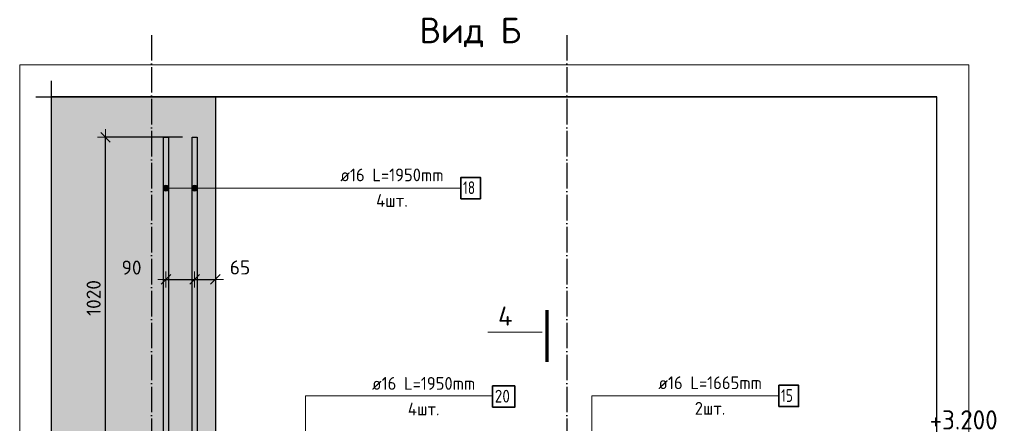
# Model space of a CAD drawing. Header units: millimetres. Extents: x -2258 to 68686, y -2266 to 30725.
# Tile 35 of 83: x 20995 to 24076, y 24785 to 26049. Entities that reach past the tile are written whole.
import ezdxf

# ---------------------------------------------------------------- set-up
doc = ezdxf.new("R2010")
doc.units = ezdxf.units.MM
doc.header["$PDMODE"] = 65
doc.linetypes.add('______11', pattern=[100, 80, -10, 0, -10])
doc.linetypes.add('______5', pattern=[220, 160, -20, 20, -20])
for name, color, linetype, lineweight in [('Standard', 7, 'Continuous', 25), ('Арм.стержн.горизонт. 2', 202, 'Continuous', 35), ('Высотная отметки_ общее', 7, 'Continuous', 13), ('Размерная линия_ общее', 7, 'Continuous', 13)]:
    doc.layers.add(name, color=color, linetype=linetype, lineweight=lineweight)
doc.layers.add('Арм.стержн. вертикальными 2', color=7, linetype='Continuous', lineweight=35, true_color=0x006e00)
doc.layers.add('Осевая линия_ общее', color=7, linetype='______5', lineweight=13, true_color=0xa0a0a0)
doc.styles.add('ISOCPEUR', font='ISOCPEUR')
doc.dimstyles.new('DIMSTYLE_3', dxfattribs={"dimtxt": 44, "dimasz": 50, "dimexe": 0, "dimexo": 0, "dimgap": 22, "dimtad": 2, "dimdec": 0, "dimrnd": 5, "dimzin": 12, "dimdsep": 46, "dimtxsty": 'ISOCPEUR', "dimblk1": 'ALL_ML_STRICH', "dimblk2": 'ALL_ML_STRICH', "dimsah": 1, "dimcen": 0, "dimclrd": 7, "dimclre": 256, "dimclrt": 7, "dimadec": 0, "dimazin": 0, "dimtfac": 1, "dimtdec": 0, "dimtix": 1, "dimtmove": 2, "dimatfit": 3, "dimfxl": 0, "dimtzin": 0, "dimlwd": 0, "dimlwe": -3, "dimarcsym": 0})
doc.dimstyles.new('DIMSTYLE_7', dxfattribs={"dimtxt": 44, "dimasz": 50, "dimexe": 0, "dimexo": 0.001, "dimgap": 22, "dimtad": 2, "dimdec": 0, "dimrnd": 5, "dimzin": 12, "dimdsep": 46, "dimtxsty": 'ISOCPEUR', "dimblk1": 'ALL_ML_STRICH', "dimblk2": 'ALL_ML_STRICH', "dimsah": 1, "dimcen": 0, "dimse1": 1, "dimse2": 1, "dimclrd": 7, "dimclre": 256, "dimclrt": 7, "dimadec": 0, "dimazin": 0, "dimtfac": 1, "dimtdec": 0, "dimtix": 1, "dimtmove": 2, "dimatfit": 3, "dimfxl": 0, "dimtvp": 1.2, "dimtzin": 0, "dimlwd": 0, "dimlwe": -3, "dimarcsym": 0})

# ---------------------------------------------------------------- blocks, each defined once
blk = doc.blocks.new('COMPLEX_ELEVATIONDIM_5')
at = {"layer": 'Высотная отметки_ общее', "color": 7, "linetype": 'Continuous', "lineweight": 13, "transparency": 33554687}
for p, q in [((23797.9, 24660.5), (23797.9, 24720.5)), ((23797.9, 24720.5), (24037.9, 24720.5)), ((23797.9, 24660.5), (23767.9, 24690.5)), ((23797.9, 24660.5), (23827.9, 24690.5)), ((23797.9, 24660.5), (23731.8, 24660.5)), ((23797.9, 24660.5), (23797.9, 24660.5)), ((23797.9, 24660.5), (23797.9, 24660.5)), ((23797.9, 24660.5), (23797.9, 24660.5)), ((23797.9, 24660.5), (23797.9, 24660.5)), ((23797.9, 24480.5), (23797.9, 24540.5)), ((23797.9, 24540.5), (24037.9, 24540.5)), ((23797.9, 24480.5), (23767.9, 24510.5)), ((23797.9, 24480.5), (23827.9, 24510.5)), ((23797.9, 24480.5), (23731.8, 24480.5)), ((23797.9, 24480.5), (23797.9, 24480.5)), ((23797.9, 24480.5), (23797.9, 24480.5)), ((23797.9, 24480.5), (23797.9, 24480.5)), ((23797.9, 24480.5), (23797.9, 24480.5)), ((23797.9, 21290.5), (23797.9, 21350.5)), ((23797.9, 21350.5), (24037.9, 21350.5)), ((23797.9, 21290.5), (23767.9, 21320.5)), ((23797.9, 21290.5), (23827.9, 21320.5)), ((23797.9, 21290.5), (23797.9, 21290.5)), ((23797.9, 21290.5), (23797.9, 21290.5)), ((23797.9, 21290.5), (23797.9, 21290.5)), ((23797.9, 21290.5), (23797.9, 21290.5))]:
    blk.add_line(p, q, dxfattribs=at)
blk.add_lwpolyline([(23797.9, 21290.5), (23737.9, 21290.5), (23737.9, 21290.5), (23731.8, 21290.5)], dxfattribs=at)
at = {"layer": 'Высотная отметки_ общее', "color": 7, "linetype": 'Continuous', "lineweight": 13, "transparency": 33554687, "char_height": 60, "attachment_point": 7, "style": 'ISOCPEUR'}
for s, insert, width in [('\\W0.95;+3.200', (23842.9, 24765.5), 256.287), ('\\W0.95;+3.020', (23842.9, 24585.5), 256.287), ('\\W0.90;-0.170', (23842.9, 21395.5), 242.825)]:
    blk.add_mtext(s, dxfattribs=dict(at, insert=insert, width=width))
blk = doc.blocks.new('ALL_ML_STRICH')
at = {"color": 0, "linetype": 'ByBlock', "lineweight": -2}
for p, q in [((-1, 0), (0.5, 0)), ((-0.3, -0.3), (0.3, 0.3)), ((0, -0.5), (0, 0.5))]:
    blk.add_line(p, q, dxfattribs=at)
blk = doc.blocks.new('*D214')
at = {"layer": 'DEFPOINTS', "color": 7, "linetype": 'Continuous', "lineweight": 13, "transparency": 33554687}
for p in [(21524.8, 25680.5), (21263.7, 24660.5), (21501.8, 24660.5)]:
    blk.add_point(p, dxfattribs=at)
at = {"layer": 'Размерная линия_ общее', "color": 253, "linetype": 'Continuous', "lineweight": -2, "true_color": 0xa0a0a0, "transparency": 33554687}
for p, q in [((21504.8, 25680.5), (21263.7, 25680.5)), ((21481.8, 24660.5), (21263.7, 24660.5))]:
    blk.add_line(p, q, dxfattribs=at)
at = {"layer": 'Размерная линия_ общее', "color": 7, "linetype": 'Continuous', "lineweight": -2, "transparency": 33554687}
blk.add_line((21263.7, 24660.5), (21263.7, 25680.5), dxfattribs=at)
at = {"layer": 'Размерная линия_ общее', "color": 7, "linetype": 'Continuous', "lineweight": 13, "transparency": 33554687, "xscale": 50, "yscale": 50, "zscale": 50}
for p, rotation in [((21263.7, 25680.5), 90), ((21263.7, 24660.5), 270)]:
    blk.add_blockref('ALL_ML_STRICH', p, dxfattribs=dict(at, rotation=rotation))
at = {"layer": 'Размерная линия_ общее', "color": 7, "linetype": 'Continuous', "lineweight": 13, "transparency": 33554687, "insert": (21226.7, 25177.1), "char_height": 44, "width": 176, "attachment_point": 5, "rotation": 90, "style": 'ISOCPEUR'}
blk.add_mtext('\\A1;{1020}', dxfattribs=at)
blk = doc.blocks.new('*D383')
at = {"layer": 'DEFPOINTS', "color": 7, "linetype": 'Continuous', "lineweight": 13, "transparency": 33554687}
for p in [(21452.8, 25251.7), (21452.8, 25235.5), (21542.8, 25245.5)]:
    blk.add_point(p, dxfattribs=at)
at = {"layer": 'Размерная линия_ общее', "color": 7, "linetype": 'Continuous', "lineweight": -2, "transparency": 33554687}
blk.add_line((21452.8, 25235.5), (21542.8, 25235.5), dxfattribs=at)
at = {"layer": 'Размерная линия_ общее', "color": 7, "linetype": 'Continuous', "lineweight": 13, "transparency": 33554687, "xscale": 50, "yscale": 50, "zscale": 50, "rotation": 180}
blk.add_blockref('ALL_ML_STRICH', (21452.8, 25235.5), dxfattribs=at)
at = {"layer": 'Размерная линия_ общее', "color": 7, "linetype": 'Continuous', "lineweight": 13, "transparency": 33554687, "xscale": 50, "yscale": 50, "zscale": 50}
blk.add_blockref('ALL_ML_STRICH', (21542.8, 25235.5), dxfattribs=at)
at = {"layer": 'Размерная линия_ общее', "color": 7, "linetype": 'Continuous', "lineweight": 13, "transparency": 33554687, "insert": (21345.3, 25272.4), "char_height": 44, "width": 88, "attachment_point": 5, "style": 'ISOCPEUR'}
blk.add_mtext('\\A1;{90}', dxfattribs=at)
blk = doc.blocks.new('*D384')
at = {"layer": 'DEFPOINTS', "color": 7, "linetype": 'Continuous', "lineweight": 13, "transparency": 33554687}
for p in [(21542.8, 25245.5), (21542.8, 25235.5), (21607.8, 25242.3)]:
    blk.add_point(p, dxfattribs=at)
at = {"layer": 'Размерная линия_ общее', "color": 7, "linetype": 'Continuous', "lineweight": -2, "transparency": 33554687}
blk.add_line((21542.8, 25235.5), (21607.8, 25235.5), dxfattribs=at)
at = {"layer": 'Размерная линия_ общее', "color": 7, "linetype": 'Continuous', "lineweight": 13, "transparency": 33554687, "xscale": 50, "yscale": 50, "zscale": 50, "rotation": 180}
blk.add_blockref('ALL_ML_STRICH', (21542.8, 25235.5), dxfattribs=at)
at = {"layer": 'Размерная линия_ общее', "color": 7, "linetype": 'Continuous', "lineweight": 13, "transparency": 33554687, "xscale": 50, "yscale": 50, "zscale": 50}
blk.add_blockref('ALL_ML_STRICH', (21607.8, 25235.5), dxfattribs=at)
at = {"layer": 'Размерная линия_ общее', "color": 7, "linetype": 'Continuous', "lineweight": 13, "transparency": 33554687, "insert": (21684.8, 25272.7), "char_height": 44, "width": 88, "attachment_point": 5, "style": 'ISOCPEUR'}
blk.add_mtext('\\A1;{65}', dxfattribs=at)

msp = doc.modelspace()

# ---------------------------------------------------------------- hatches: boundary and pattern name
at = {"layer": 'Standard', "linetype": 'Continuous', "lineweight": 13, "transparency": 33554687}
msp.add_hatch(color=7, dxfattribs=at).paths.add_polyline_path([(21607.8, 25807.3), (21095.3, 25807.3), (21095.3, 24660.5), (21607.8, 24660.5)])
at = {"layer": 'Арм.стержн. вертикальными 2', "linetype": 'Continuous', "lineweight": 13, "transparency": 33554687}
for points in [[(21445, 25516.6), (21445, 25525.6), (21443.8, 25521.1)], [(21445, 25516.6), (21445, 25525.6), (21443.8, 25521.1)], [(21448.3, 25513.4), (21448.3, 25528.9), (21445, 25525.6)], [(21448.3, 25513.4), (21448.3, 25528.9), (21445, 25525.6)], [(21448.3, 25513.4), (21445, 25525.6), (21445, 25516.6)], [(21448.3, 25513.4), (21445, 25525.6), (21445, 25516.6)], [(21452.8, 25512.1), (21452.8, 25530.1), (21448.3, 25528.9)], [(21452.8, 25512.1), (21452.8, 25530.1), (21448.3, 25528.9)], [(21452.8, 25512.1), (21448.3, 25528.9), (21448.3, 25513.4)], [(21452.8, 25512.1), (21448.3, 25528.9), (21448.3, 25513.4)], [(21457.3, 25513.4), (21457.3, 25528.9), (21452.8, 25530.1)], [(21457.3, 25513.4), (21452.8, 25530.1), (21452.8, 25512.1)], [(21457.3, 25513.4), (21457.3, 25528.9), (21452.8, 25530.1)], [(21457.3, 25513.4), (21452.8, 25530.1), (21452.8, 25512.1)], [(21460.5, 25516.6), (21460.5, 25525.6), (21457.3, 25528.9)], [(21460.5, 25516.6), (21457.3, 25528.9), (21457.3, 25513.4)], [(21460.5, 25516.6), (21460.5, 25525.6), (21457.3, 25528.9)], [(21460.5, 25516.6), (21457.3, 25528.9), (21457.3, 25513.4)], [(21460.5, 25525.6), (21460.5, 25516.6), (21461.8, 25521.1)], [(21460.5, 25525.6), (21460.5, 25516.6), (21461.8, 25521.1)], [(21535, 25516.6), (21535, 25525.6), (21533.8, 25521.1)], [(21535, 25516.6), (21535, 25525.6), (21533.8, 25521.1)], [(21538.3, 25513.4), (21538.3, 25528.9), (21535, 25525.6)], [(21538.3, 25513.4), (21538.3, 25528.9), (21535, 25525.6)], [(21538.3, 25513.4), (21535, 25525.6), (21535, 25516.6)], [(21538.3, 25513.4), (21535, 25525.6), (21535, 25516.6)], [(21542.8, 25512.1), (21542.8, 25530.1), (21538.3, 25528.9)], [(21542.8, 25512.1), (21542.8, 25530.1), (21538.3, 25528.9)], [(21542.8, 25512.1), (21538.3, 25528.9), (21538.3, 25513.4)], [(21542.8, 25512.1), (21538.3, 25528.9), (21538.3, 25513.4)], [(21547.3, 25513.4), (21547.3, 25528.9), (21542.8, 25530.1)], [(21547.3, 25513.4), (21542.8, 25530.1), (21542.8, 25512.1)], [(21547.3, 25513.4), (21547.3, 25528.9), (21542.8, 25530.1)], [(21547.3, 25513.4), (21542.8, 25530.1), (21542.8, 25512.1)], [(21550.5, 25516.6), (21550.5, 25525.6), (21547.3, 25528.9)], [(21550.5, 25516.6), (21547.3, 25528.9), (21547.3, 25513.4)], [(21550.5, 25516.6), (21550.5, 25525.6), (21547.3, 25528.9)], [(21550.5, 25516.6), (21547.3, 25528.9), (21547.3, 25513.4)], [(21550.5, 25525.6), (21550.5, 25516.6), (21551.8, 25521.1)], [(21550.5, 25525.6), (21550.5, 25516.6), (21551.8, 25521.1)]]:
    msp.add_hatch(color=7, dxfattribs=at).paths.add_polyline_path(points)

# ---------------------------------------------------------------- linework, layer by layer
at = {"color": 52, "linetype": 'Continuous', "lineweight": -3, "transparency": 33554687}
for p, q in [((21095.3, 21111.8), (21095.3, 25807.3)), ((21095.3, 21111.8), (21095.3, 25807.3)), ((21095.3, 25807.3), (23865.3, 25807.3)), ((23865.3, 25807.3), (21095.3, 25807.3)), ((23865.3, 21111.8), (23865.3, 25807.3)), ((23865.3, 21111.8), (23865.3, 25807.3))]:
    msp.add_line(p, q, dxfattribs=at)
at = {"layer": 'Standard', "color": 7, "linetype": 'Continuous', "lineweight": 25, "transparency": 33554687}
for p, q in [((21095.3, 24610.5), (21095.3, 25857.3)), ((21045.3, 25807.3), (21657.8, 25807.3)), ((21607.8, 25807.3), (21607.8, 24660.5))]:
    msp.add_line(p, q, dxfattribs=at)
at = {"layer": 'Standard', "color": 7, "linetype": 'Continuous', "lineweight": 70, "transparency": 33554687}
msp.add_line((22646.1, 24977.7), (22646.1, 25138.5), dxfattribs=at)
at = {"layer": 'Standard', "color": 7, "linetype": 'Continuous', "lineweight": 13, "transparency": 33554687}
msp.add_line((22630.1, 25069.9), (22460.5, 25069.9), dxfattribs=at)
msp.add_lwpolyline([(20995.3, 21011.8), (23965.3, 21011.8), (23965.3, 25907.3), (20995.3, 25907.3), (20995.3, 21011.8)], dxfattribs=at)
at = {"layer": 'Арм.стержн. вертикальными 2', "color": 7, "linetype": 'Continuous', "lineweight": 13, "transparency": 33554687}
for p, q in [((21443.8, 25521.1), (21443.8, 25521.1)), ((21443.8, 25521.1), (21443.8, 25521.1)), ((21452.8, 25530.1), (21452.8, 25530.1)), ((21452.8, 25530.1), (21452.8, 25530.1)), ((21790, 25521.1), (21452.8, 25521.1)), ((21790, 25521.1), (21452.8, 25521.1)), ((21461.8, 25521.1), (21461.8, 25521.1)), ((21461.8, 25521.1), (21461.8, 25521.1)), ((21533.8, 25521.1), (21533.8, 25521.1)), ((21533.8, 25521.1), (21533.8, 25521.1)), ((21542.8, 25530.1), (21542.8, 25530.1)), ((21542.8, 25530.1), (21542.8, 25530.1)), ((21790, 25521.1), (21542.8, 25521.1)), ((21790, 25521.1), (21542.8, 25521.1)), ((21551.8, 25521.1), (21551.8, 25521.1)), ((21551.8, 25521.1), (21551.8, 25521.1)), ((21790, 25521.1), (22376, 25521.1)), ((21452.8, 25512.1), (21452.8, 25512.1)), ((21452.8, 25512.1), (21452.8, 25512.1)), ((21542.8, 25512.1), (21542.8, 25512.1)), ((21542.8, 25512.1), (21542.8, 25512.1))]:
    msp.add_line(p, q, dxfattribs=at)
at = {"layer": 'Арм.стержн. вертикальными 2', "color": 7, "linetype": 'Continuous', "lineweight": 25, "transparency": 33554687}
for points in [[(21460.8, 25680.5), (21460.8, 23730.5), (21444.8, 23730.5), (21444.8, 25680.5), (21460.8, 25680.5)], [(21460.8, 25680.5), (21460.8, 23730.5), (21444.8, 23730.5), (21444.8, 25680.5), (21460.8, 25680.5)], [(21550.8, 25680.5), (21550.8, 23730.5), (21534.8, 23730.5), (21534.8, 25680.5), (21550.8, 25680.5)], [(21550.8, 25680.5), (21550.8, 23730.5), (21534.8, 23730.5), (21534.8, 25680.5), (21550.8, 25680.5)]]:
    msp.add_lwpolyline(points, dxfattribs=at)
at = {"layer": 'Арм.стержн. вертикальными 2', "color": 7, "linetype": 'Continuous', "lineweight": 35, "transparency": 33554687}
msp.add_lwpolyline([(22376, 25487.8), (22437.3, 25487.8), (22437.3, 25554.5), (22376, 25554.5), (22376, 25487.8)], dxfattribs=at)
at = {"layer": 'Арм.стержн. вертикальными 2', "color": 7, "linetype": 'Continuous', "lineweight": 13, "transparency": 33554687}
for centre in [(21452.8, 25521.1), (21452.8, 25521.1), (21542.8, 25521.1), (21542.8, 25521.1)]:
    msp.add_circle(centre, 9, dxfattribs=at)
at = {"layer": 'Арм.стержн.горизонт. 2', "color": 7, "linetype": 'Continuous', "lineweight": 13, "transparency": 33554687}
for p, q in [((21889.2, 24870.4), (21889.2, 24285.5)), ((21889.2, 24870.4), (21889.2, 24085.5)), ((21889.2, 24870.4), (21889.2, 24085.5)), ((21889.2, 24870.4), (22475.2, 24870.4)), ((21889.2, 24870.4), (21889.2, 24285.5)), ((22785.2, 24870.4), (22785.2, 24301.5)), ((22785.2, 24870.4), (23371.2, 24870.4)), ((22785.2, 24870.4), (22785.2, 24101.5))]:
    msp.add_line(p, q, dxfattribs=at)
at = {"layer": 'Арм.стержн.горизонт. 2', "color": 7, "linetype": 'Continuous', "lineweight": 35, "transparency": 33554687}
for points in [[(22475.2, 24835.1), (22544.5, 24835.1), (22544.5, 24901.7), (22475.2, 24901.7), (22475.2, 24835.1)], [(23371.2, 24837.1), (23432.5, 24837.1), (23432.5, 24903.7), (23371.2, 24903.7), (23371.2, 24837.1)]]:
    msp.add_lwpolyline(points, dxfattribs=at)
at = {"layer": 'Осевая линия_ общее', "color": 253, "linetype": '______11', "lineweight": -3, "true_color": 0xa0a0a0, "transparency": 33554687}
for p, q in [((21407.8, 26000.5), (21407.8, 20792)), ((22707.8, 26000.5), (22707.8, 20792))]:
    msp.add_line(p, q, dxfattribs=at)

# ---------------------------------------------------------------- block references
at = {"layer": 'Высотная отметки_ общее', "color": 7, "linetype": 'Continuous', "lineweight": 13, "transparency": 33554687}
msp.add_blockref('COMPLEX_ELEVATIONDIM_5', (0, 0), dxfattribs=at)

# ---------------------------------------------------------------- texts
at = {"layer": 'Standard', "color": 7, "linetype": 'Continuous', "lineweight": 13, "transparency": 33554687, "style": 'ISOCPEUR'}
for s, insert, char_height, width, attachment_point in [('\\A1;{\\fISOCPEUR|i0|b0;\\H80.000000;\\W1.000000;\\C7;Вид Б}\\P', (22246.5, 26008.6), 80, 325.895, 4), ('\\A1;{\\fISOCPEUR|i0|b0;\\H60.000000;\\W1.000000;\\C7;4}\\P', (22492.2, 25090.5), 60, 72, 7)]:
    msp.add_mtext(s, dxfattribs=dict(at, insert=insert, char_height=char_height, width=width, attachment_point=attachment_point))
at = {"layer": 'Арм.стержн. вертикальными 2', "color": 7, "linetype": 'Continuous', "lineweight": 25, "transparency": 33554687, "char_height": 40, "attachment_point": 7, "style": 'ISOCPEUR'}
for s, insert, width in [('\\W0.94;ø16 L=1950mm ', (21998.7, 25542.5), 382.615), ('\\W0.75;18', (22382.7, 25502.5), 62.971), ('\\W0.95;4шт. ', (22110.7, 25462.5), 158.877)]:
    msp.add_mtext(s, dxfattribs=dict(at, insert=insert, width=width))
at = {"layer": 'Арм.стержн.горизонт. 2', "color": 7, "linetype": 'Continuous', "lineweight": 25, "transparency": 33554687, "char_height": 40, "attachment_point": 7, "style": 'ISOCPEUR'}
for s, insert, width in [('\\W0.94;ø16 L=1950mm ', (22097.9, 24889.7), 382.615), ('\\W0.94;ø16 L=1665mm ', (22993.9, 24891.7), 382.615), ('\\W0.87;20', (22481.9, 24849.7), 73.442), ('\\W0.75;15', (23377.9, 24851.7), 62.971), ('\\W0.95;4шт. ', (22209.9, 24809.7), 158.877), ('\\W0.94;2шт. ', (23107.9, 24811.7), 154.838)]:
    msp.add_mtext(s, dxfattribs=dict(at, insert=insert, width=width))

# ---------------------------------------------------------------- dimensions: what is measured, and where the dimension line sits
at = {"layer": 'Размерная линия_ общее', "color": 7, "linetype": 'Continuous', "lineweight": 13, "transparency": 33554687}
dim = msp.add_linear_dim(base=(21263.7, 25680.5), p1=(21481.8, 24660.5), p2=(21504.8, 25680.5), angle=90, dimstyle='DIMSTYLE_3', override={"dimpost": '<>', "dimclrd": 7, "dimclre": 253, "dimclrt": 7, "dimlwd": 0, "dimlwe": 65533}, dxfattribs=at)
dim.commit()
dim.dimension.update_dxf_attribs({"geometry": '*D214', "text_midpoint": (21226.7, 25177.1), "dimtype": 160})
for base, p1, p2, picture, middle in [((21542.8, 25235.5), (21452.8, 25251.7), (21542.8, 25245.5), '*D383', (21345.3, 25272.4)), ((21607.8, 25235.5), (21542.8, 25245.5), (21607.8, 25242.3), '*D384', (21684.8, 25272.7))]:
    dim = msp.add_linear_dim(base=base, p1=p1, p2=p2, dimstyle='DIMSTYLE_7', override={"dimpost": '<>', "dimclrd": 7, "dimclre": 253, "dimclrt": 7, "dimlwd": 0, "dimlwe": 65533}, dxfattribs=at)
    dim.commit()
    dim.dimension.update_dxf_attribs({"geometry": picture, "text_midpoint": middle, "dimtype": 160})

doc.saveas('drawing.dxf')
